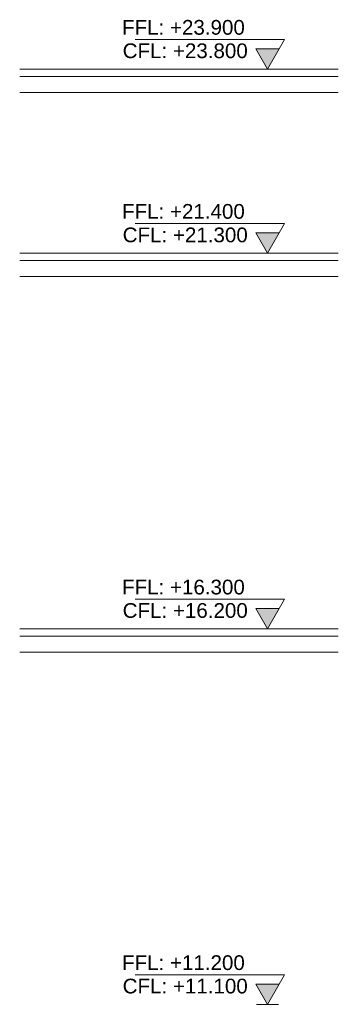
# Model space of a CAD drawing. Header units: millimetres. Extents: x 614675 to 1010864, y -150593 to -87691.
# Tile 177 of 194: x 991076 to 995408, y -126741 to -113371. Entities that reach past the tile are written whole.
import ezdxf

# ---------------------------------------------------------------- set-up
doc = ezdxf.new("R2010")
doc.units = ezdxf.units.MM
doc.header["$LTSCALE"] = 0.05
doc.layers.add('015 Level Mark', color=16, linetype='Continuous', lineweight=13)
doc.layers.add('022 Railing', color=5, linetype='Continuous', lineweight=13)
doc.styles.add('CMP 1-100', font='arial.ttf', dxfattribs={"height": 300})

# ---------------------------------------------------------------- blocks, each defined once
blk = doc.blocks.new('CMP level mark section')
at = {"layer": '015 Level Mark'}
blk.add_hatch(color=256, dxfattribs=at).paths.add_polyline_path([(0, 0), (159, 275), (-159, 275)])
for points in [[(-159, 275), (-231, 400)], [(-231, 400), (1800, 400)], [(-150, 0), (150, 0)]]:
    blk.add_lwpolyline(points, dxfattribs=at)
blk.add_lwpolyline([(0, 0), (159, 275), (-159, 275)], close=True, dxfattribs=at)

msp = doc.modelspace()

# ---------------------------------------------------------------- linework, layer by layer
at = {"layer": '022 Railing', "color": 7}
for points, elevation in [([(991076, -114041), (995408, -114041)], 29630), ([(991076, -114141), (995408, -114141)], 29630), ([(991076, -114361), (995408, -114361)], 29630), ([(991076, -116540), (995408, -116540)], 29666), ([(991076, -116640), (995408, -116640)], 29666), ([(991076, -116860), (995408, -116860)], 29666), ([(991076, -121641), (995408, -121641)], 29630), ([(991076, -121741), (995408, -121741)], 29630), ([(991076, -121961), (995408, -121961)], 29630)]:
    msp.add_lwpolyline(points, dxfattribs=dict(at, elevation=elevation))

# ---------------------------------------------------------------- block references
at = {"layer": '015 Level Mark', "xscale": -1}
for p in [(994445, -114041, 29630), (994445, -116540, 29666), (994445, -121641, 29630), (994445, -126741, 29630)]:
    msp.add_blockref('CMP level mark section', p, dxfattribs=at)

# ---------------------------------------------------------------- texts
at = {"layer": '015 Level Mark', "char_height": 200, "width": 7448.18, "attachment_point": 3, "style": 'CMP 1-100'}
for s, insert in [('FFL: +23.900', (994137, -113375, 29630)), ('CFL: +23.800', (994177, -113693, 29630)), ('FFL: +21.400', (994137, -115874, 29666)), ('CFL: +21.300', (994177, -116193, 29666)), ('FFL: +16.300', (994137, -120975, 29630)), ('CFL: +16.200', (994177, -121293, 29630)), ('FFL: +11.200', (994137, -126075, 29630)), ('CFL: +11.100', (994177, -126393, 29630))]:
    msp.add_mtext(s, dxfattribs=dict(at, insert=insert))

doc.saveas('drawing.dxf')
